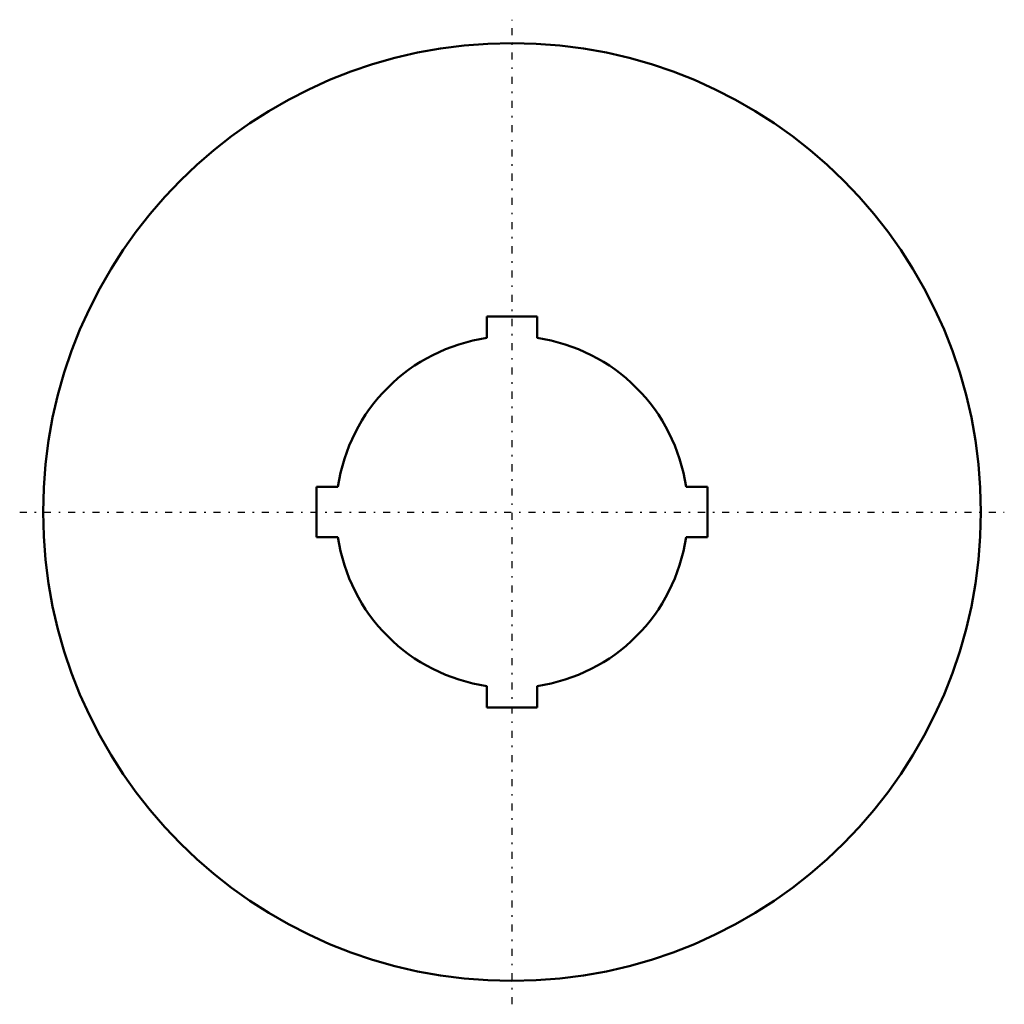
# Model space of a CAD drawing. Header units: millimetres. Extents: x -31.5 to 31.5, y -31.5 to 31.5.
import ezdxf

# ---------------------------------------------------------------- set-up
doc = ezdxf.new("R2010")
doc.units = ezdxf.units.MM
doc.linetypes.add('Center', pattern=[1.5, 0.45, -0.5, 0.05, -0.5])
doc.layers.add('3', color=7, linetype='Center', lineweight=5)

msp = doc.modelspace()

# ---------------------------------------------------------------- linework, layer by layer
at = {"color": 0, "lineweight": 50}
for p, q in [((-1.6, 12.5), (1.6, 12.5)), ((-1.6, 11.136), (-1.6, 12.5)), ((1.6, 12.5), (1.6, 11.136)), ((-12.5, 1.6), (-11.136, 1.6)), ((-12.5, -1.6), (-12.5, 1.6)), ((11.136, 1.6), (12.5, 1.6)), ((12.5, 1.6), (12.5, -1.6)), ((-11.136, -1.6), (-12.5, -1.6)), ((12.5, -1.6), (11.136, -1.6)), ((-1.6, -12.5), (-1.6, -11.136)), ((1.6, -11.136), (1.6, -12.5)), ((1.6, -12.5), (-1.6, -12.5))]:
    msp.add_line(p, q, dxfattribs=at)
msp.add_circle((0, 0), 30, dxfattribs=at)
for start, end in [(98.17642, 171.82349), (8.17649, 81.82351), (188.17644, 261.82349), (278.17636, 351.82336)]:
    msp.add_arc((0, 0), 11.25, start, end, dxfattribs=at)
at = {"layer": '3', "color": 0, "lineweight": 25}
for p, q in [((0, -31.5), (0, 31.5)), ((-31.5, 0), (31.5, 0))]:
    msp.add_line(p, q, dxfattribs=at)

doc.saveas('drawing.dxf')
